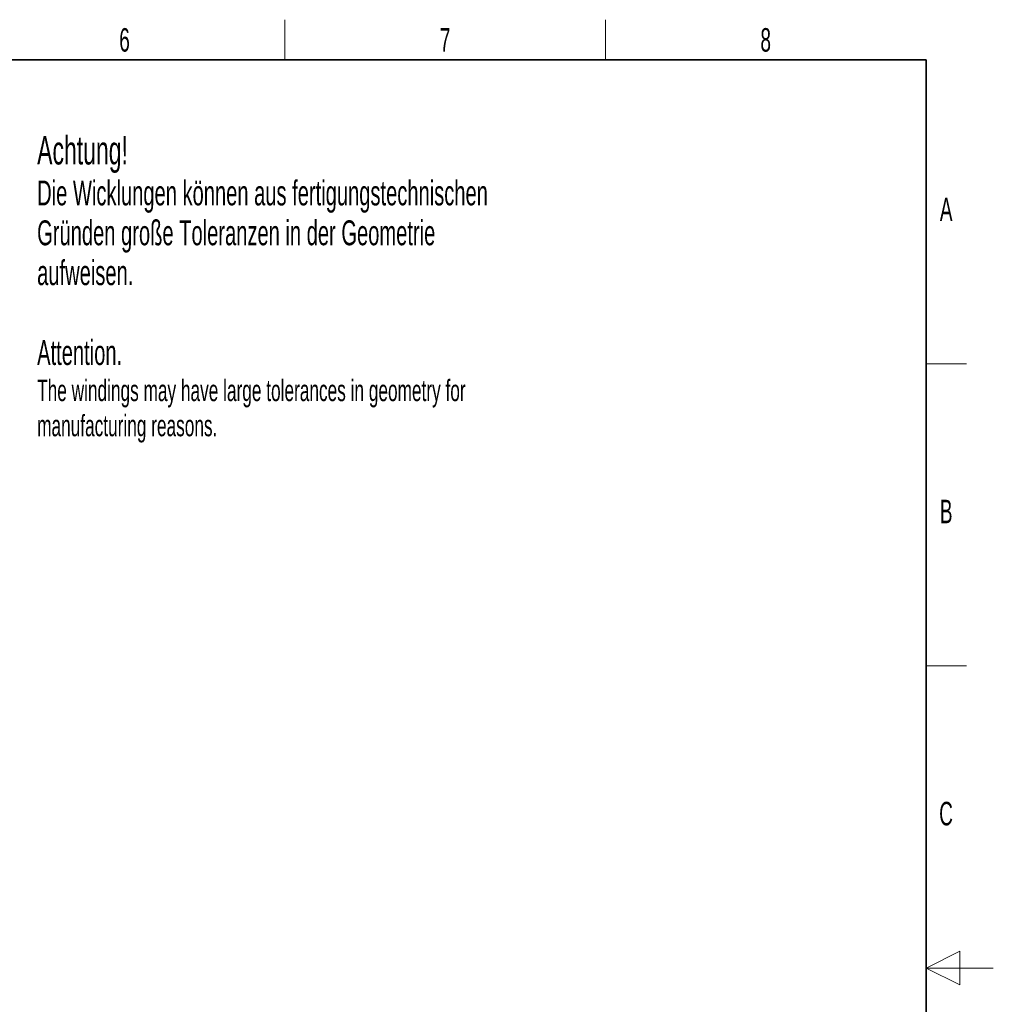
# Model space of a CAD drawing. Header units: millimetres. Extents: x 5 to 418, y 2 to 292.
# Tile 36 of 36: x 273 to 418, y 142 to 288. Entities that reach past the tile are written whole.
import ezdxf

# ---------------------------------------------------------------- set-up
doc = ezdxf.new("R2010")
doc.units = ezdxf.units.MM
doc.layers.add('SLD-0', color=7, linetype='Continuous')
doc.styles.add('SLDTEXTSTYLE0', font='TXT', dxfattribs={"width": 0.605})

msp = doc.modelspace()

# ---------------------------------------------------------------- linework, layer by layer
at = {"layer": 'SLD-0', "lineweight": 18}
for p, q in [((312.5, 282.5), (312.5, 288.5)), ((360.25, 282.5), (360.25, 288.5)), ((408, 237.25), (414, 237.25)), ((408, 192.25), (414, 192.25)), ((413, 149.75), (408, 147.25)), ((413, 144.75), (413, 149.75)), ((418, 147.25), (408, 147.25)), ((408, 147.25), (413, 144.75))]:
    msp.add_line(p, q, dxfattribs=at)
at = {"layer": 'SLD-0', "lineweight": 35}
for p, q in [((408, 282.5), (26, 282.5)), ((408, 12), (408, 282.5))]:
    msp.add_line(p, q, dxfattribs=at)

# ---------------------------------------------------------------- texts
at = {"layer": 'SLD-0', "style": 'SLDTEXTSTYLE0'}
for s, insert, char_height, attachment_point in [('6', (288.6027, 287.243), 3.5, 2), ('7', (336.3527, 287.243), 3.5, 2), ('8', (384.1027, 287.243), 3.5, 2), ('Achtung!', (275.5867, 271.1688), 4.23333, 1), ('Die Wicklungen können aus fertigungstechnischen', (275.5867, 264.5478), 3.704167, 1), ('A', (410.9816, 262.0011), 3.5, 2), ('Gründen große Toleranzen in der Geometrie', (275.5867, 258.6089), 3.704167, 1), ('aufweisen.', (275.5867, 252.67), 3.70417, 1), ('Attention.', (275.5867, 240.7773), 3.70417, 1), ('The windings may have large tolerances in geometry for', (275.5867, 234.864), 3.175, 1), ('manufacturing reasons.', (275.5867, 229.6306), 3.175, 1), ('B', (410.9816, 217.0011), 3.5, 2), ('C', (410.9597, 172.0011), 3.5, 2)]:
    msp.add_mtext(s, dxfattribs=dict(at, insert=insert, char_height=char_height, attachment_point=attachment_point))

doc.saveas('drawing.dxf')
